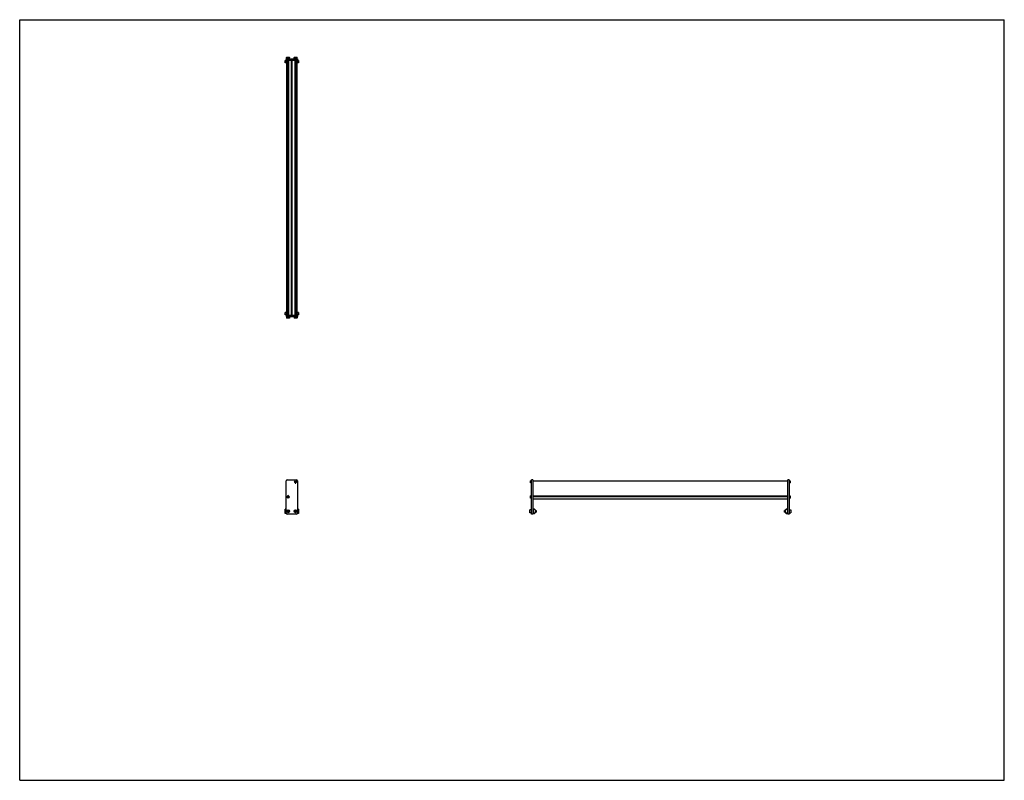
# Model space of a CAD drawing. Header units: inches. Extents: x 0 to 132, y 0 to 102.
import ezdxf

# ---------------------------------------------------------------- set-up
doc = ezdxf.new("R2010")
doc.units = ezdxf.units.IN
doc.header["$LTSCALE"] = 7.26
doc.header["$MEASUREMENT"] = 0
doc.layers.get('0').update_dxf_attribs({"linetype": 'CONTINUOUS'})
for name, color, linetype in [('200830M_BL1', 7, 'CONTINUOUS'), ('200830M_BL2', 7, 'CONTINUOUS'), ('350978_BL0', 7, 'CONTINUOUS'), ('350978_BL11', 7, 'CONTINUOUS'), ('350979_03417_BL12', 7, 'CONTINUOUS'), ('920416M_BL10', 7, 'CONTINUOUS'), ('920416M_BL4', 7, 'CONTINUOUS'), ('920416M_BL6', 7, 'CONTINUOUS'), ('920416M_BL8', 7, 'CONTINUOUS'), ('920616M_BL3', 7, 'CONTINUOUS'), ('920616M_BL5', 7, 'CONTINUOUS'), ('920616M_BL7', 7, 'CONTINUOUS'), ('920616M_BL9', 7, 'CONTINUOUS')]:
    doc.layers.add(name, color=color, linetype=linetype)

# ---------------------------------------------------------------- blocks, each defined once
blk = doc.blocks.new('350978_BL0', base_point=(52.27, 49.04))
at = {"layer": '350978_BL0', "color": 7, "linetype": 'CONTINUOUS'}
for p, q in [((35.73, 62.39), (37.23, 62.39)), ((35.73, 62.39), (35.73, 62.21)), ((35.73, 62.21), (37.23, 62.21)), ((37.23, 62.39), (37.23, 62.21)), ((35.73, 35.82), (35.73, 40.18)), ((35.86, 40.3), (37.11, 40.3)), ((37.23, 40.18), (37.23, 35.82)), ((68.62, 35.7), (68.62, 40.3)), ((68.8, 40.3), (68.62, 40.3)), ((68.8, 40.3), (68.8, 35.7)), ((37.11, 35.7), (35.86, 35.7)), ((68.8, 35.7), (68.62, 35.7))]:
    blk.add_line(p, q, dxfattribs=at)
for centre, radius, start, end in [((35.86, 40.18), 0.125, 90, 180), ((36.98, 39.93), 0.079, 182.238, 357.762), ((37.11, 40.18), 0.125, 0, 90), ((35.98, 38.1), 0.079, 2.238, 177.762), ((35.86, 35.82), 0.125, 180, 270), ((37.11, 35.82), 0.125, 270, 360)]:
    blk.add_arc(centre, radius, start, end, dxfattribs=at)
blk = doc.blocks.new('200830M_BL1', base_point=(69.28, 66.17))
at = {"layer": '200830M_BL1', "color": 7, "linetype": 'CONTINUOUS'}
for p, q in [((35.61, 96.22), (35.61, 96.54)), ((35.8, 96.54), (35.61, 96.54)), ((35.61, 96.45), (35.8, 96.45)), ((35.8, 96.44), (35.61, 96.44)), ((37.36, 96.54), (37.16, 96.54)), ((37.16, 96.45), (37.36, 96.45)), ((37.36, 96.44), (37.16, 96.44)), ((37.36, 96.54), (37.36, 96.22)), ((35.8, 96.22), (35.61, 96.22)), ((37.36, 96.22), (37.16, 96.22)), ((35.73, 35.8), (35.61, 35.8)), ((35.61, 35.8), (35.61, 35.8)), ((37.36, 35.8), (37.23, 35.8)), ((37.36, 35.8), (37.36, 35.8)), ((102.63, 36.21), (102.63, 35.95)), ((102.77, 36.35), (102.64, 36.22)), ((102.64, 35.93), (102.77, 35.8)), ((102.85, 36.36), (102.78, 36.36)), ((102.78, 35.8), (102.85, 35.8)), ((102.86, 36.26), (102.86, 36.35)), ((102.86, 35.81), (102.86, 35.9)), ((102.94, 36.26), (102.87, 36.26)), ((102.87, 36.26), (102.87, 36.26)), ((102.87, 35.9), (102.87, 35.89)), ((102.87, 35.89), (102.94, 35.89)), ((102.96, 35.91), (102.96, 36.24))]:
    blk.add_line(p, q, dxfattribs=at)
for centre, radius, start, end in [((102.65, 36.21), 0.02, 135, 180), ((102.65, 35.95), 0.02, 180, 225), ((102.78, 36.34), 0.02, 90, 135), ((102.78, 35.82), 0.02, 225, 270), ((102.85, 36.35), 0.01, 0, 90), ((102.85, 35.81), 0.01, 270, 360), ((102.86, 36.26), 0.0075, 180, 360), ((102.86, 35.9), 0.0075, 0, 180), ((102.94, 36.24), 0.02, 0, 90), ((102.94, 35.91), 0.02, 270, 360)]:
    blk.add_arc(centre, radius, start, end, dxfattribs=at)
blk = doc.blocks.new('200830M_BL2', base_point=(52.38, 49.26))
at = {"layer": '200830M_BL2', "color": 7, "linetype": 'CONTINUOUS'}
for p, q in [((35.8, 62.73), (35.61, 62.73)), ((35.61, 62.4), (35.61, 62.73)), ((35.8, 62.5), (35.61, 62.5)), ((35.61, 62.49), (35.8, 62.49)), ((35.8, 62.4), (35.61, 62.4)), ((37.36, 62.73), (37.16, 62.73)), ((37.36, 62.5), (37.16, 62.5)), ((37.16, 62.49), (37.36, 62.49)), ((37.36, 62.4), (37.16, 62.4)), ((37.36, 62.73), (37.36, 62.4)), ((35.73, 36.36), (35.61, 36.36)), ((35.61, 35.8), (35.61, 36.36)), ((35.73, 36.26), (35.61, 36.26)), ((35.73, 35.89), (35.61, 35.89)), ((35.73, 35.8), (35.61, 35.8)), ((37.36, 36.36), (37.23, 36.36)), ((37.36, 36.26), (37.23, 36.26)), ((37.36, 35.89), (37.23, 35.89)), ((37.36, 35.8), (37.23, 35.8)), ((37.36, 36.36), (37.36, 35.8)), ((68.82, 36.24), (68.82, 35.91)), ((68.91, 36.26), (68.84, 36.26)), ((68.84, 35.89), (68.91, 35.89)), ((68.91, 36.26), (68.91, 36.26)), ((68.91, 35.89), (68.91, 35.9)), ((68.92, 36.35), (68.92, 36.26)), ((68.92, 35.9), (68.92, 35.81)), ((69, 36.36), (68.93, 36.36)), ((68.93, 35.8), (69, 35.8)), ((69.14, 36.22), (69.01, 36.35)), ((69.01, 35.8), (69.14, 35.93)), ((69.14, 35.95), (69.14, 36.21))]:
    blk.add_line(p, q, dxfattribs=at)
for centre, radius, start, end in [((68.84, 36.24), 0.02, 90, 180), ((68.84, 35.91), 0.02, 180, 270), ((68.91, 36.26), 0.0075, 180, 360), ((68.91, 35.9), 0.0075, 0, 180), ((68.93, 36.35), 0.01, 90, 180), ((68.93, 35.81), 0.01, 180, 270), ((69, 36.34), 0.02, 45, 90), ((69, 35.82), 0.02, 270, 315), ((69.12, 36.21), 0.02, 0, 45), ((69.12, 35.95), 0.02, 315, 360)]:
    blk.add_arc(centre, radius, start, end, dxfattribs=at)
blk = doc.blocks.new('920616M_BL3', base_point=(35.98, 49.04))
at = {"layer": '920616M_BL3', "color": 7, "linetype": 'CONTINUOUS'}
for p, q in [((35.78, 62.21), (35.78, 62)), ((36.18, 62.21), (36.18, 62)), ((36.18, 62), (35.78, 62)), ((35.78, 62), (35.81, 61.97)), ((36.15, 61.97), (35.81, 61.97)), ((36.18, 62), (36.15, 61.97)), ((35.98, 36.19), (35.88, 36.13)), ((35.88, 36.13), (35.88, 36.02)), ((35.88, 36.02), (35.98, 35.96)), ((36.08, 36.13), (35.98, 36.19)), ((35.98, 35.96), (36.08, 36.02)), ((36.08, 36.02), (36.08, 36.13))]:
    blk.add_line(p, q, dxfattribs=at)
for radius in [0.197, 0.173]:
    blk.add_circle((35.98, 36.08), radius, dxfattribs=at)
blk = doc.blocks.new('920416M_BL4', base_point=(52.73, 51.37))
at = {"layer": '920416M_BL4', "color": 7, "linetype": 'CONTINUOUS'}
for p, q in [((36.84, 62.21), (36.84, 62.07)), ((37.12, 62.07), (36.84, 62.07)), ((36.84, 62.07), (36.86, 62.05)), ((37.1, 62.05), (36.86, 62.05)), ((36.94, 62.84), (37.02, 62.84)), ((36.94, 62.83), (37.02, 62.83)), ((37.12, 62.07), (37.1, 62.05)), ((37.12, 62.21), (37.12, 62.07)), ((36.98, 40.1), (36.92, 40.07)), ((36.92, 40.07), (36.92, 40)), ((36.92, 40), (36.98, 39.97)), ((37.04, 40.07), (36.98, 40.1)), ((36.98, 39.97), (37.04, 40)), ((37.04, 40), (37.04, 40.07)), ((68.48, 40.17), (68.47, 40.16)), ((68.47, 39.91), (68.47, 40.16)), ((68.48, 39.9), (68.47, 39.91)), ((68.48, 39.9), (68.48, 40.17)), ((68.62, 40.17), (68.48, 40.17)), ((68.62, 39.9), (68.48, 39.9))]:
    blk.add_line(p, q, dxfattribs=at)
for radius in [0.138, 0.122]:
    blk.add_circle((36.98, 40.04), radius, dxfattribs=at)
blk = doc.blocks.new('920616M_BL5', base_point=(53.02, 49.04))
at = {"layer": '920616M_BL5', "color": 7, "linetype": 'CONTINUOUS'}
for p, q in [((36.78, 62.21), (36.78, 62)), ((37.18, 62.21), (37.18, 62)), ((37.18, 62), (36.78, 62)), ((36.78, 62), (36.81, 61.97)), ((37.15, 61.97), (36.81, 61.97)), ((37.18, 62), (37.15, 61.97)), ((36.98, 36.19), (36.88, 36.13)), ((36.88, 36.13), (36.88, 36.02)), ((36.88, 36.02), (36.98, 35.96)), ((37.08, 36.13), (36.98, 36.19)), ((36.98, 35.96), (37.08, 36.02)), ((37.08, 36.02), (37.08, 36.13)), ((68.41, 36.27), (68.39, 36.25)), ((68.39, 35.9), (68.39, 36.25)), ((68.41, 35.88), (68.39, 35.9)), ((68.41, 35.88), (68.41, 36.27)), ((68.62, 36.27), (68.41, 36.27)), ((68.62, 35.88), (68.41, 35.88)), ((68.8, 36.2), (68.82, 36.2)), ((68.8, 35.96), (68.82, 35.96)), ((69.14, 36.2), (69.25, 36.2)), ((69.14, 35.96), (69.25, 35.96)), ((69.25, 36.2), (69.25, 35.96)), ((69.25, 36.2), (69.25, 36.19)), ((69.25, 36.19), (69.25, 35.96)), ((69.25, 35.96), (69.25, 35.96))]:
    blk.add_line(p, q, dxfattribs=at)
for radius in [0.197, 0.173]:
    blk.add_circle((36.98, 36.08), radius, dxfattribs=at)
blk = doc.blocks.new('920416M_BL6', base_point=(52.23, 50.03))
at = {"layer": '920416M_BL6', "color": 7, "linetype": 'CONTINUOUS'}
for p, q in [((35.84, 62.21), (35.84, 62.07)), ((36.12, 62.07), (35.84, 62.07)), ((35.84, 62.07), (35.86, 62.05)), ((36.1, 62.05), (35.86, 62.05)), ((36.12, 62.07), (36.1, 62.05)), ((36.12, 62.21), (36.12, 62.07)), ((35.98, 38.06), (35.92, 38.02)), ((35.92, 38.02), (35.92, 37.95)), ((35.92, 37.95), (35.98, 37.92)), ((36.04, 38.02), (35.98, 38.06)), ((35.98, 37.92), (36.04, 37.95)), ((36.04, 37.95), (36.04, 38.02)), ((68.48, 38.13), (68.47, 38.11)), ((68.47, 37.87), (68.47, 38.11)), ((68.48, 37.85), (68.47, 37.87)), ((68.48, 37.85), (68.48, 38.13)), ((68.62, 38.13), (68.48, 38.13)), ((68.62, 37.85), (68.48, 37.85))]:
    blk.add_line(p, q, dxfattribs=at)
for radius in [0.138, 0.122]:
    blk.add_circle((35.98, 37.99), radius, dxfattribs=at)
blk = doc.blocks.new('920616M_BL7', base_point=(35.98, 96.85))
at = {"layer": '920616M_BL7', "color": 7, "linetype": 'CONTINUOUS'}
for p, q in [((35.81, 96.97), (35.78, 96.95)), ((35.78, 96.74), (35.78, 96.95)), ((35.78, 96.95), (36.18, 96.95)), ((35.81, 96.97), (36.15, 96.97)), ((36.15, 96.97), (36.18, 96.95)), ((36.18, 96.74), (36.18, 96.95))]:
    blk.add_line(p, q, dxfattribs=at)
blk = doc.blocks.new('920416M_BL8', base_point=(69.58, 67.37))
at = {"layer": '920416M_BL8', "color": 7, "linetype": 'CONTINUOUS'}
for p, q in [((35.86, 96.89), (35.84, 96.88)), ((35.84, 96.74), (35.84, 96.88)), ((35.84, 96.88), (36.12, 96.88)), ((35.86, 96.89), (36.1, 96.89)), ((36.1, 96.89), (36.12, 96.88)), ((36.12, 96.74), (36.12, 96.88)), ((103.15, 38.13), (103.29, 38.13)), ((103.15, 37.85), (103.29, 37.85)), ((103.29, 38.13), (103.31, 38.11)), ((103.29, 38.13), (103.29, 37.85)), ((103.29, 37.85), (103.31, 37.87)), ((103.31, 38.11), (103.31, 37.87))]:
    blk.add_line(p, q, dxfattribs=at)
blk = doc.blocks.new('920616M_BL9', base_point=(70.09, 66.43))
at = {"layer": '920616M_BL9', "color": 7, "linetype": 'CONTINUOUS'}
for p, q in [((36.81, 96.97), (36.78, 96.95)), ((36.78, 96.74), (36.78, 96.95)), ((36.78, 96.95), (37.18, 96.95)), ((36.81, 96.97), (37.15, 96.97)), ((37.15, 96.97), (37.18, 96.95)), ((37.18, 96.74), (37.18, 96.95)), ((102.53, 36.2), (102.52, 36.19)), ((102.52, 35.96), (102.52, 36.19)), ((102.53, 35.96), (102.52, 35.96)), ((102.63, 36.2), (102.53, 36.2)), ((102.53, 35.96), (102.53, 36.2)), ((102.63, 35.96), (102.53, 35.96)), ((102.97, 36.2), (102.96, 36.2)), ((102.97, 35.96), (102.96, 35.96)), ((103.15, 36.27), (103.36, 36.27)), ((103.15, 35.88), (103.36, 35.88)), ((103.36, 36.27), (103.39, 36.25)), ((103.36, 36.27), (103.36, 35.88)), ((103.36, 35.88), (103.39, 35.9)), ((103.39, 36.25), (103.39, 35.9))]:
    blk.add_line(p, q, dxfattribs=at)
blk = doc.blocks.new('920416M_BL10', base_point=(70.08, 68.4))
at = {"layer": '920416M_BL10', "color": 7, "linetype": 'CONTINUOUS'}
for p, q in [((36.86, 96.89), (36.84, 96.88)), ((36.84, 96.74), (36.84, 96.88)), ((36.84, 96.88), (37.12, 96.88)), ((36.86, 96.89), (37.1, 96.89)), ((37.1, 96.89), (37.12, 96.88)), ((37.12, 96.74), (37.12, 96.88)), ((37.02, 96.11), (36.94, 96.11)), ((37.02, 96.11), (36.94, 96.11)), ((103.15, 40.17), (103.29, 40.17)), ((103.15, 39.9), (103.29, 39.9)), ((103.29, 40.17), (103.31, 40.16)), ((103.29, 40.17), (103.29, 39.9)), ((103.29, 39.9), (103.31, 39.91)), ((103.31, 40.16), (103.31, 39.91))]:
    blk.add_line(p, q, dxfattribs=at)
blk = doc.blocks.new('350978_BL11', base_point=(69.44, 66.22))
at = {"layer": '350978_BL11', "color": 7, "linetype": 'CONTINUOUS'}
for p, q in [((35.73, 96.74), (35.73, 96.56)), ((35.73, 96.74), (37.23, 96.74)), ((35.73, 96.56), (37.23, 96.56)), ((37.23, 96.74), (37.23, 96.56)), ((103.15, 40.3), (102.97, 40.3)), ((102.97, 35.7), (102.97, 40.3)), ((103.15, 40.3), (103.15, 35.7)), ((103.15, 35.7), (102.97, 35.7))]:
    blk.add_line(p, q, dxfattribs=at)
blk = doc.blocks.new('350979_03417_BL12', base_point=(69.39, 67.14))
at = {"layer": '350979_03417_BL12', "color": 7, "linetype": 'CONTINUOUS'}
for p, q in [((35.8, 62.39), (35.8, 96.56)), ((35.86, 62.39), (35.86, 96.56)), ((35.94, 96.56), (35.94, 62.39)), ((36.02, 96.56), (36.02, 62.39)), ((36.42, 62.39), (36.42, 96.56)), ((36.54, 62.39), (36.54, 96.56)), ((36.94, 62.39), (36.94, 96.56)), ((37.02, 62.39), (37.02, 96.56)), ((37.11, 62.39), (37.11, 96.56)), ((37.16, 96.56), (37.16, 62.39)), ((68.8, 40.17), (102.97, 40.17)), ((68.8, 38.14), (102.97, 38.14)), ((68.8, 38.06), (102.97, 38.06)), ((68.8, 37.73), (102.97, 37.73))]:
    blk.add_line(p, q, dxfattribs=at)
for centre, radius, start, end in [((36.98, 40.04), 0.183, 257.6796, 279.9563), ((37.02, 39.83), 0.031, 91.2803, 99.9563), ((35.92, 38.17), 0.031, 269.3982, 311.752), ((35.98, 38.1), 0.068, 8.6822, 131.752)]:
    blk.add_arc(centre, radius, start, end, dxfattribs=at)

msp = doc.modelspace()

# ---------------------------------------------------------------- linework, layer by layer
at = {"color": 7, "linetype": 'CONTINUOUS'}
for p, q in [((0, 0), (0, 102)), ((0, 102), (132, 102)), ((132, 0), (132, 102)), ((0, 0), (132, 0))]:
    msp.add_line(p, q, dxfattribs=at)

# ---------------------------------------------------------------- block references
at = {"layer": '200830M_BL1'}
msp.add_blockref('200830M_BL1', (69.28, 66.17), dxfattribs=at)
at = {"layer": '200830M_BL2'}
msp.add_blockref('200830M_BL2', (52.38, 49.26), dxfattribs=at)
at = {"layer": '350978_BL0'}
msp.add_blockref('350978_BL0', (52.27, 49.04), dxfattribs=at)
at = {"layer": '350978_BL11'}
msp.add_blockref('350978_BL11', (69.44, 66.22), dxfattribs=at)
at = {"layer": '350979_03417_BL12'}
msp.add_blockref('350979_03417_BL12', (69.39, 67.14), dxfattribs=at)
at = {"layer": '920416M_BL10'}
msp.add_blockref('920416M_BL10', (70.08, 68.4), dxfattribs=at)
at = {"layer": '920416M_BL4'}
msp.add_blockref('920416M_BL4', (52.73, 51.37), dxfattribs=at)
at = {"layer": '920416M_BL6'}
msp.add_blockref('920416M_BL6', (52.23, 50.03), dxfattribs=at)
at = {"layer": '920416M_BL8'}
msp.add_blockref('920416M_BL8', (69.58, 67.37), dxfattribs=at)
at = {"layer": '920616M_BL3'}
msp.add_blockref('920616M_BL3', (35.98, 49.04), dxfattribs=at)
at = {"layer": '920616M_BL5'}
msp.add_blockref('920616M_BL5', (53.02, 49.04), dxfattribs=at)
at = {"layer": '920616M_BL7'}
msp.add_blockref('920616M_BL7', (35.98, 96.85), dxfattribs=at)
at = {"layer": '920616M_BL9'}
msp.add_blockref('920616M_BL9', (70.09, 66.43), dxfattribs=at)

doc.saveas('drawing.dxf')
